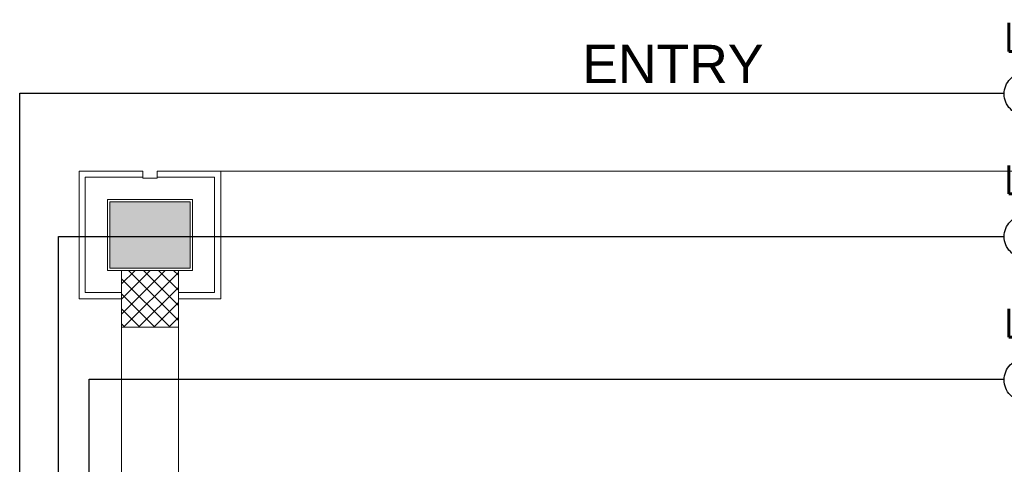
# Model space of a CAD drawing. Header units: millimetres. Extents: x -359 to 21654, y -24856 to 16255.
# Tile 10 of 31: x -359 to 3112, y 12797 to 14363. Entities that reach past the tile are written whole.
import ezdxf
from ezdxf.enums import TextEntityAlignment as Align

# ---------------------------------------------------------------- set-up
doc = ezdxf.new("R2010")
doc.units = ezdxf.units.MM
doc.header["$MEASUREMENT"] = 0
doc.layers.get('0').update_dxf_attribs({"color": 1, "lineweight": 5, "true_color": 0xff0000})
doc.layers.add('ELEC-SO-LVL-TAG', color=7, linetype='Continuous')
for name, color, linetype, lineweight, true_color in [('FP XREF (2)$0$A-clmn', 9, 'Continuous', 0, 0x808080), ('FP XREF (2)$0$A-CLMN P', 9, 'Continuous', 0, 0x808080), ('FP XREF (2)$0$ND_26_HATCH', 9, 'Continuous', 0, 0x808080), ('FP XREF (2)$0$Z-AT_Text', 9, 'Continuous', 0, 0x808080)]:
    doc.layers.add(name, color=color, linetype=linetype, lineweight=lineweight, true_color=true_color)
doc.layers.add('M-MEP-ELLG-TEXT', color=7, linetype='Continuous', lineweight=20)
doc.layers.add('M-MEP-ELSL-TEXT', color=7, linetype='Continuous', lineweight=20)
doc.styles.add('FP XREF (2)$0$SSP_Title', font='arial.ttf')
doc.styles.add('Oswald Light', font='txt')
doc.styles.add('ROMANS-100', font='romans.shx')
doc.styles.get("Standard").update_dxf_attribs({"font": 'romans.shx'})
doc.dimstyles.new('MDS-50', dxfattribs={"dimtxt": 100, "dimasz": 100, "dimexe": 50, "dimexo": 50, "dimgap": 25, "dimtad": 1, "dimdec": 0, "dimtxsty": 'Oswald Light', "dimcen": 0, "dimdle": 1.5875, "dimazin": 0, "dimtfac": 1, "dimtdec": 0, "dimtix": 1, "dimtmove": 0, "dimatfit": 0, "dimfxl": 1, "dimfrac": 2, "dimtolj": 1, "dimarcsym": 0})

# ---------------------------------------------------------------- blocks, each defined once
blk = doc.blocks.new('FP XREF (2)')
at = {"layer": 'FP XREF (2)$0$ND_26_HATCH', "transparency": 33554687}
h = blk.add_hatch(color=256, dxfattribs=at)
h.dxf.hatch_style = 1
h.paths.add_polyline_path([(242, 13722), (-42, 13722), (-42, 13488), (242, 13488)])
at = {"layer": 'FP XREF (2)$0$ND_26_HATCH'}
h = blk.add_hatch(dxfattribs=at)
h.set_pattern_fill('ANSI37', color=256, scale=300)
h.set_pattern_definition([(45, (466752.75, 162145.904), (-26.5165043, 26.5165043), []), (135, (466752.75, 162145.904), (-26.5165043, -26.5165043), [])])
h.paths.add_polyline_path([(200, 13480), (0, 13480), (0, 13280), (200, 13280)])
at = {"layer": 'FP XREF (2)$0$A-clmn'}
for p, q in [((0, 13480), (0, 0)), ((200, 13480), (200, 200))]:
    blk.add_line(p, q, dxfattribs=at)
blk.add_lwpolyline([(350, 13830), (17200, 13830)], dxfattribs=at)
blk.add_lwpolyline([(0, 13280), (200, 13280), (200, 13480), (0, 13480)], close=True, dxfattribs=at)
at = {"layer": 'FP XREF (2)$0$A-CLMN P'}
for points in [[(0, 13380), (-150, 13380), (-150, 13830), (75, 13830), (75, 13805), (125, 13805), (125, 13830), (350, 13830), (350, 13380), (200, 13380)], [(0, 13402), (-128, 13402), (-128, 13808), (73, 13808)], [(200, 13402), (328, 13402), (328, 13808), (127, 13808)]]:
    blk.add_lwpolyline(points, dxfattribs=at)
for points in [[(-50, 13730), (250, 13730), (250, 13480), (-50, 13480)], [(-42, 13722), (242, 13722), (242, 13488), (-42, 13488)]]:
    blk.add_lwpolyline(points, close=True, dxfattribs=at)
at = {"layer": 'FP XREF (2)$0$Z-AT_Text', "lineweight": 0, "insert": (1624, 14274.9), "char_height": 135, "width": 4445.085, "attachment_point": 1, "style": 'FP XREF (2)$0$SSP_Title'}
blk.add_mtext('ENTRY', dxfattribs=at)
blk = doc.blocks.new('ELEC-SO-LVL-EQP-TAG')
at = {"layer": 'ELEC-SO-LVL-TAG'}
blk.add_lwpolyline([(75, 72.5), (1075, 72.5, -0.414214), (1150, -2.5), (1150, -2.5, -0.414214), (1075, -77.5), (75, -77.5, -0.414214), (0, -2.5), (0, -2.5, -0.414214)], format="xyb", close=True, dxfattribs=at)
at = {"layer": 'ELEC-SO-LVL-TAG', "insert": (75, -2.5), "char_height": 100, "attachment_point": 4}
blk.add_mtext_dynamic_manual_height_columns('{\\Fromans|c0;SO LVL:}', width=1015.069, gutter_width=1, heights=[0], dxfattribs=at)
at = {"layer": 'ELEC-SO-LVL-TAG', "style": 'ROMANS-100'}
for tag, p in [('SO-EQP', (0, 197.5)), ('SO-LVL', (725, -2.5))]:
    blk.add_attdef(tag, text='', height=100, dxfattribs=at).set_placement(p, align=Align.MIDDLE_LEFT)

msp = doc.modelspace()

# ---------------------------------------------------------------- block references
msp.add_blockref('FP XREF (2)', (0, 0))

# ---------------------------------------------------------------- next in the draw order: block references
at = {"layer": 'M-MEP-ELLG-TEXT'}
for p, values in [((3111.2, 14104.2), {'SO-EQP': 'LPDB/Y13 (U/C ICE CUBE MACHINE)', 'SO-LVL': '600'}), ((3111.2, 13601.7), {'SO-EQP': 'LPDB/R4 (RO PLANT)', 'SO-LVL': '1050'}), ((3111.1, 13096.6), {'SO-EQP': 'LPDB/Y14 (BLENDER)', 'SO-LVL': '1050'})]:
    msp.add_blockref('ELEC-SO-LVL-EQP-TAG', p, dxfattribs=at).add_auto_attribs(values)

# ---------------------------------------------------------------- next in the draw order: leaders
at = {"layer": 'M-MEP-ELSL-TEXT'}
for points in [[(200, 8948.8), (-359.4, 8931.5), (-359.4, 14104.2), (3108, 14104.2)], [(200, 9232), (-222.4, 9232), (-222.4, 13599.1), (3111.5, 13599.1)], [(200, 9455.3), (-115, 9455.3), (-115, 13096.6), (3111.5, 13096.6)]]:
    msp.add_leader(points, dimstyle='MDS-50', override={"dimgap": 25, "dimtad": 0}, dxfattribs=at)

doc.saveas('drawing.dxf')
